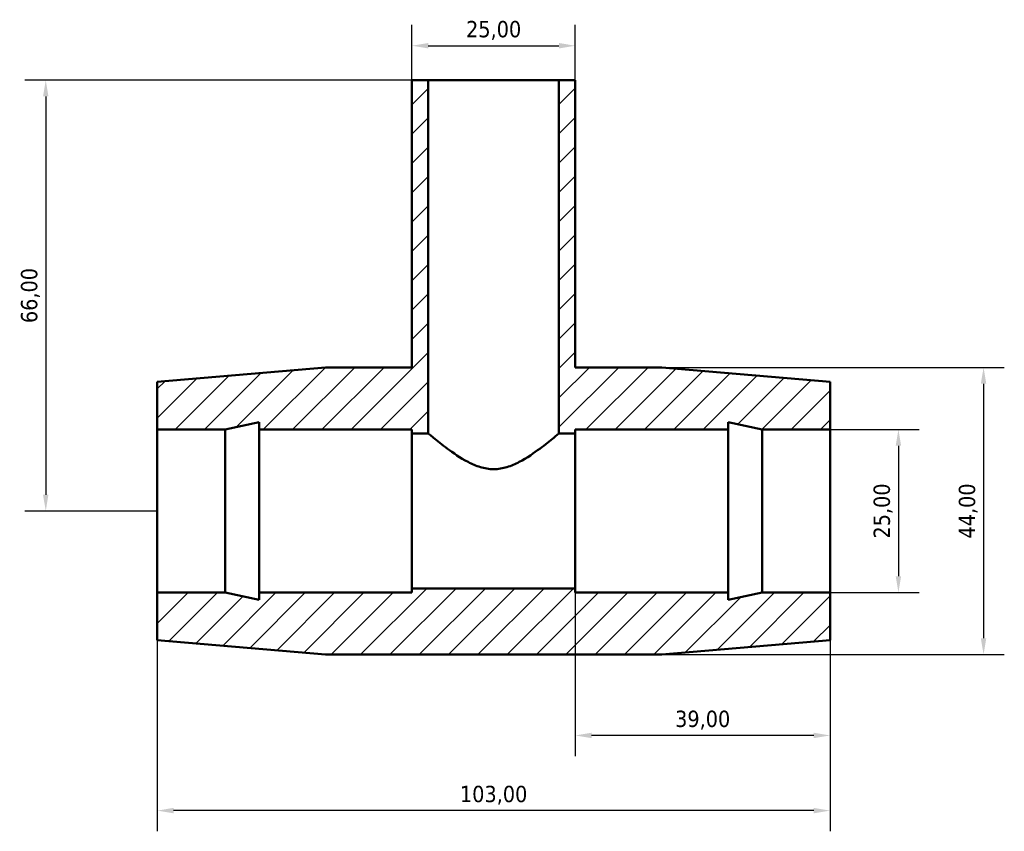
# Model space of a CAD drawing. Header units: millimetres. Extents: x -122 to 1511, y -1038 to 1179.
# Tile 4 of 6: x 500 to 651, y 858 to 982. Entities that reach past the tile are written whole.
import ezdxf

# ---------------------------------------------------------------- set-up
doc = ezdxf.new("R2010")
doc.units = ezdxf.units.MM
for name, color, linetype, lineweight in [('Dimension (ISO)', 7, 'Continuous', 25), ('Hatch (ISO)', 7, 'Continuous', 18), ('Visible (ISO)', 7, 'Continuous', 50)]:
    doc.layers.add(name, color=color, linetype=linetype, lineweight=lineweight)
doc.styles.add('Note Text (ISO)', font='tahoma.ttf')
doc.dimstyles.new('Default (ISO)', dxfattribs={"dimtxt": 2.5, "dimasz": 2.5, "dimexe": 3.175, "dimexo": 0, "dimgap": 0.762, "dimtad": 1, "dimrnd": 1e-08, "dimzin": 0, "dimtxsty": 'Note Text (ISO)', "dimcen": 0.09, "dimdle": 10, "dimclrd": 256, "dimclre": 256, "dimclrt": 232, "dimazin": 0, "dimtfac": 1.40208, "dimtmove": 0, "dimatfit": 3, "dimfxl": 1, "dimtolj": 1, "dimtzin": 0, "dimlwd": -1, "dimlwe": -1, "dimarcsym": 0})

# ---------------------------------------------------------------- blocks, each defined once
blk = doc.blocks.new('*D13')
at = {"layer": 'Defpoints', "color": 0, "transparency": 16777216}
for p in [(585.53, 906.93), (624.53, 906.93), (585.53, 872.55)]:
    blk.add_point(p, dxfattribs=at)
at = {"layer": 'Dimension (ISO)', "transparency": 16777216}
for p, q in [((585.53, 906.93), (585.53, 869.38)), ((624.53, 906.93), (624.53, 869.38)), ((622.03, 872.55), (588.03, 872.55))]:
    blk.add_line(p, q, dxfattribs=at)
for points in [[(588.03, 872.97), (588.03, 872.14), (585.53, 872.55)], [(622.03, 872.97), (622.03, 872.14), (624.53, 872.55)]]:
    blk.add_solid(points, dxfattribs=at)
at = {"layer": 'Dimension (ISO)', "color": 232, "true_color": 0xca0064, "transparency": 16777216, "insert": (605.03, 874.9), "char_height": 2.5, "attachment_point": 5, "style": 'Note Text (ISO)'}
blk.add_mtext('\\A1;39,00', dxfattribs=at)
blk = doc.blocks.new('*D14')
at = {"layer": 'Defpoints', "color": 0, "transparency": 16777216}
for p in [(521.53, 906.93), (624.53, 906.93), (521.53, 861.04)]:
    blk.add_point(p, dxfattribs=at)
at = {"layer": 'Dimension (ISO)', "transparency": 16777216}
for p, q in [((521.53, 906.93), (521.53, 857.87)), ((624.53, 906.93), (624.53, 857.87)), ((622.03, 861.04), (524.03, 861.04))]:
    blk.add_line(p, q, dxfattribs=at)
for points in [[(524.03, 861.46), (524.03, 860.63), (521.53, 861.04)], [(622.03, 861.46), (622.03, 860.63), (624.53, 861.04)]]:
    blk.add_solid(points, dxfattribs=at)
at = {"layer": 'Dimension (ISO)', "color": 232, "true_color": 0xca0064, "transparency": 16777216, "insert": (573.03, 863.39), "char_height": 2.5, "attachment_point": 5, "style": 'Note Text (ISO)'}
blk.add_mtext('\\A1;103,00', dxfattribs=at)
blk = doc.blocks.new('*D15')
at = {"layer": 'Defpoints', "color": 0, "transparency": 16777216}
for p in [(624.53, 919.43), (624.53, 894.43), (634.99, 894.43)]:
    blk.add_point(p, dxfattribs=at)
at = {"layer": 'Dimension (ISO)', "transparency": 16777216}
for p, q in [((624.53, 919.43), (638.17, 919.43)), ((634.99, 916.93), (634.99, 896.93)), ((624.53, 894.43), (638.17, 894.43))]:
    blk.add_line(p, q, dxfattribs=at)
for points in [[(634.58, 916.93), (635.41, 916.93), (634.99, 919.43)], [(634.58, 896.93), (635.41, 896.93), (634.99, 894.43)]]:
    blk.add_solid(points, dxfattribs=at)
at = {"layer": 'Dimension (ISO)', "color": 232, "true_color": 0xca0064, "transparency": 16777216, "insert": (632.64, 906.93), "char_height": 2.5, "attachment_point": 5, "rotation": 90, "style": 'Note Text (ISO)'}
blk.add_mtext('\\A1;25,00', dxfattribs=at)
blk = doc.blocks.new('*D16')
at = {"layer": 'Defpoints', "color": 0, "transparency": 16777216}
for p in [(592.16, 928.93), (592.16, 884.93), (648.03, 884.93)]:
    blk.add_point(p, dxfattribs=at)
at = {"layer": 'Dimension (ISO)', "transparency": 16777216}
for p, q in [((592.16, 928.93), (651.2, 928.93)), ((648.03, 926.43), (648.03, 887.43)), ((592.16, 884.93), (651.2, 884.93))]:
    blk.add_line(p, q, dxfattribs=at)
for points in [[(647.61, 926.43), (648.44, 926.43), (648.03, 928.93)], [(647.61, 887.43), (648.44, 887.43), (648.03, 884.93)]]:
    blk.add_solid(points, dxfattribs=at)
at = {"layer": 'Dimension (ISO)', "color": 232, "true_color": 0xca0064, "transparency": 16777216, "insert": (645.68, 906.93), "char_height": 2.5, "attachment_point": 5, "rotation": 90, "style": 'Note Text (ISO)'}
blk.add_mtext('\\A1;44,00', dxfattribs=at)
blk = doc.blocks.new('*D17')
at = {"layer": 'Defpoints', "color": 0, "transparency": 16777216}
for p in [(585.53, 978.19), (560.53, 972.93), (585.53, 972.93)]:
    blk.add_point(p, dxfattribs=at)
at = {"layer": 'Dimension (ISO)', "transparency": 16777216}
for p, q in [((560.53, 972.93), (560.53, 981.37)), ((585.53, 972.93), (585.53, 981.37)), ((563.03, 978.19), (583.03, 978.19))]:
    blk.add_line(p, q, dxfattribs=at)
for points in [[(563.03, 978.61), (563.03, 977.78), (560.53, 978.19)], [(583.03, 978.61), (583.03, 977.78), (585.53, 978.19)]]:
    blk.add_solid(points, dxfattribs=at)
at = {"layer": 'Dimension (ISO)', "color": 232, "true_color": 0xca0064, "transparency": 16777216, "insert": (573.03, 980.54), "char_height": 2.5, "attachment_point": 5, "style": 'Note Text (ISO)'}
blk.add_mtext('\\A1;25,00', dxfattribs=at)
blk = doc.blocks.new('*D18')
at = {"layer": 'Defpoints', "color": 0, "transparency": 16777216}
for p in [(573.03, 972.93), (504.47, 906.93), (521.53, 906.93)]:
    blk.add_point(p, dxfattribs=at)
at = {"layer": 'Dimension (ISO)', "transparency": 16777216}
for p, q in [((573.03, 972.93), (501.29, 972.93)), ((504.47, 970.43), (504.47, 909.43)), ((521.53, 906.93), (501.29, 906.93))]:
    blk.add_line(p, q, dxfattribs=at)
for points in [[(504.05, 970.43), (504.88, 970.43), (504.47, 972.93)], [(504.05, 909.43), (504.88, 909.43), (504.47, 906.93)]]:
    blk.add_solid(points, dxfattribs=at)
at = {"layer": 'Dimension (ISO)', "color": 232, "true_color": 0xca0064, "transparency": 16777216, "insert": (502.12, 939.93), "char_height": 2.5, "attachment_point": 5, "rotation": 90, "style": 'Note Text (ISO)'}
blk.add_mtext('\\A1;66,00', dxfattribs=at)

msp = doc.modelspace()

# ---------------------------------------------------------------- hatches: boundary and pattern name
at = {"layer": 'Hatch (ISO)'}
h = msp.add_hatch(dxfattribs=at)
h.set_pattern_fill('ANSI31', color=256, scale=25.4, style=0)
h.set_pattern_definition([(45, (0, 0), (-2.245064, 2.245064), [])])
h.paths.add_polyline_path([(560.531, 972.934), (560.531, 928.934), (547.281, 928.934), (521.531, 926.734), (521.531, 919.434), (531.931, 919.434), (537.131, 920.539), (537.131, 919.434), (560.531, 919.434), (560.531, 918.809), (563.031, 918.809), (563.031, 972.934)])
h.paths.add_polyline_path([(585.531, 928.934), (585.531, 972.934), (583.031, 972.934), (583.031, 918.809), (585.531, 918.809), (585.531, 919.434), (608.931, 919.434), (608.931, 920.539), (614.131, 919.434), (624.531, 919.434), (624.531, 926.734), (598.781, 928.934)])
h.paths.add_polyline_path([(547.281, 884.934), (598.781, 884.934), (624.531, 887.134), (624.531, 894.434), (614.131, 894.434), (608.931, 893.329), (608.931, 894.434), (585.531, 894.434), (585.531, 895.059), (560.531, 895.059), (560.531, 894.434), (537.131, 894.434), (537.131, 893.329), (531.931, 894.434), (521.531, 894.434), (521.531, 887.134)])

# ---------------------------------------------------------------- linework, layer by layer
at = {"layer": 'Visible (ISO)'}
for p, q in [((560.531, 972.934), (560.531, 928.934)), ((563.031, 972.934), (560.531, 972.934)), ((563.031, 918.809), (563.031, 972.934)), ((563.031, 972.934), (583.031, 972.934)), ((585.531, 972.934), (583.031, 972.934)), ((583.031, 972.934), (583.031, 918.809)), ((585.531, 928.934), (585.531, 972.934)), ((547.281, 928.934), (521.531, 926.734)), ((560.531, 928.934), (547.281, 928.934)), ((598.781, 928.934), (585.531, 928.934)), ((624.531, 926.734), (598.781, 928.934)), ((521.531, 926.734), (521.531, 919.434)), ((624.531, 919.434), (624.531, 926.734)), ((521.531, 919.434), (531.931, 919.434)), ((521.531, 894.434), (521.531, 919.434)), ((531.931, 919.434), (537.131, 920.539)), ((531.931, 894.434), (531.931, 919.434)), ((537.131, 920.539), (537.131, 919.434)), ((537.131, 919.434), (560.531, 919.434)), ((537.131, 894.434), (537.131, 919.434)), ((560.531, 919.434), (560.531, 918.809)), ((585.531, 918.809), (585.531, 919.434)), ((585.531, 919.434), (608.931, 919.434)), ((608.931, 919.434), (608.931, 920.539)), ((608.931, 920.539), (614.131, 919.434)), ((608.931, 894.434), (608.931, 919.434)), ((614.131, 919.434), (624.531, 919.434)), ((614.131, 894.434), (614.131, 919.434)), ((624.531, 894.434), (624.531, 919.434)), ((560.531, 918.809), (563.031, 918.809)), ((560.531, 895.059), (560.531, 918.809)), ((583.031, 918.809), (585.531, 918.809)), ((585.531, 895.059), (585.531, 918.809)), ((531.931, 894.434), (521.531, 894.434)), ((521.531, 894.434), (521.531, 887.134)), ((537.131, 893.329), (531.931, 894.434)), ((560.531, 894.434), (537.131, 894.434)), ((537.131, 894.434), (537.131, 893.329)), ((585.531, 895.059), (560.531, 895.059)), ((560.531, 895.059), (560.531, 894.434)), ((585.531, 894.434), (585.531, 895.059)), ((608.931, 894.434), (585.531, 894.434)), ((614.131, 894.434), (608.931, 893.329)), ((608.931, 893.329), (608.931, 894.434)), ((624.531, 894.434), (614.131, 894.434)), ((624.531, 887.134), (624.531, 894.434)), ((521.531, 887.134), (547.281, 884.934)), ((598.781, 884.934), (624.531, 887.134)), ((547.281, 884.934), (598.781, 884.934))]:
    msp.add_line(p, q, dxfattribs=at)
for points, knots in [([(573.031, 913.338), (572.334, 913.338), (571.653, 913.455), (570.343, 913.852), (569.712, 914.129), (567.912, 915.069), (566.834, 915.827), (565.125, 917.094), (564.362, 917.708), (563.576, 918.353), (563.371, 918.524), (563.099, 918.752), (563.031, 918.809), (563.031, 918.809)], [0, 0, 0, 0, 0.2092299, 0.2092299, 0.4184597, 0.4184597, 0.8369194, 0.8369194, 1.2371066, 1.2371066, 1.4372002, 1.4372002, 1.6372938, 1.6372938, 1.6372938, 1.6372938]), ([(583.031, 918.809), (583.031, 918.809), (582.963, 918.752), (582.691, 918.524), (582.487, 918.353), (581.701, 917.708), (580.938, 917.094), (579.229, 915.827), (578.15, 915.069), (576.35, 914.129), (575.72, 913.852), (574.409, 913.455), (573.729, 913.338), (573.031, 913.338)], [4.9118815, 4.9118815, 4.9118815, 4.9118815, 5.1119751, 5.1119751, 5.3120687, 5.3120687, 5.7122559, 5.7122559, 6.1307156, 6.1307156, 6.3399455, 6.3399455, 6.5491753, 6.5491753, 6.5491753, 6.5491753])]:
    msp.add_open_spline(points, degree=3, knots=knots, dxfattribs=at)

# ---------------------------------------------------------------- dimensions: what is measured, and where the dimension line sits
at = {"layer": 'Dimension (ISO)'}
for base, p1, p2, picture, middle in [((585.531, 978.194), (560.531, 972.934), (585.531, 972.934), '*D17', (573.031, 980.543)), ((521.531, 861.044), (624.531, 906.934), (521.531, 906.934), '*D14', (573.031, 863.393)), ((585.531, 872.552), (624.531, 906.934), (585.531, 906.934), '*D13', (605.031, 874.901))]:
    dim = msp.add_linear_dim(base=base, p1=p1, p2=p2, dimstyle='Default (ISO)', dxfattribs=at)
    dim.commit()
    dim.dimension.update_dxf_attribs({"geometry": picture, "text_midpoint": middle})
for base, p1, p2, picture, middle in [((504.467, 906.934), (573.031, 972.934), (521.531, 906.934), '*D18', (502.12, 939.934)), ((648.027, 884.934), (592.156, 928.934), (592.156, 884.934), '*D16', (645.679, 906.934)), ((634.993, 894.434), (624.531, 919.434), (624.531, 894.434), '*D15', (632.644, 906.934))]:
    dim = msp.add_linear_dim(base=base, p1=p1, p2=p2, angle=90, dimstyle='Default (ISO)', dxfattribs=at)
    dim.commit()
    dim.dimension.update_dxf_attribs({"geometry": picture, "text_midpoint": middle})

doc.saveas('drawing.dxf')
